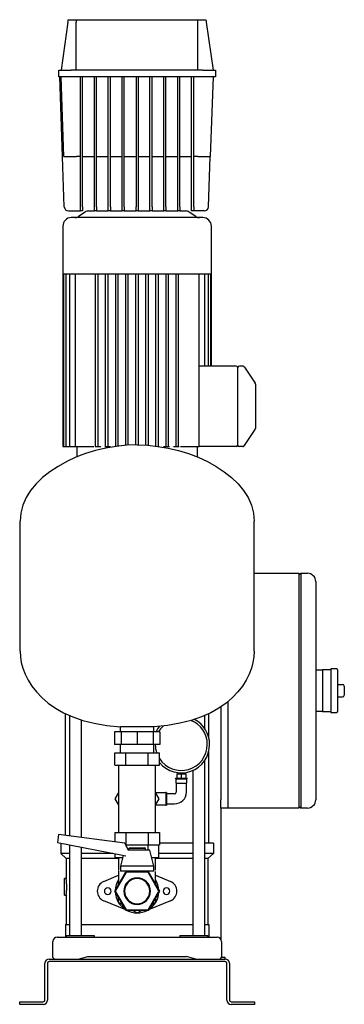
# Model space of a CAD drawing. Header units: millimetres. Extents: x 16 to 1336, y 13 to 1187.
# Tile 4 of 4: x 949 to 1336, y 13 to 1187. Entities that reach past the tile are written whole.
import ezdxf

# ---------------------------------------------------------------- set-up
doc = ezdxf.new("R2010")
doc.units = ezdxf.units.MM

msp = doc.modelspace()

# ---------------------------------------------------------------- linework, layer by layer
at = {"color": 7, "linetype": 'Continuous', "lineweight": 25}
for p, q in [((1006.8, 1186.7), (1016.3, 1186.7)), ((1016.3, 1186.7), (1161.3, 1186.7)), ((1161.3, 1186.7), (1170.9, 1186.7)), ((1006.3, 1183.7), (998.3, 1126.7)), ((1016.3, 1126.7), (1016.3, 1183.7)), ((1161.3, 1126.7), (1161.3, 1183.7)), ((1171.3, 1183.7), (1179.3, 1126.7)), ((995.3, 1118.7), (995.3, 1126.7)), ((995.3, 1126.7), (1010.3, 1126.7)), ((1010.3, 1118.7), (995.3, 1118.7)), ((1002, 963.6), (996.6, 1118.7)), ((1001.6, 1023.7), (998.3, 1118.7)), ((1167.3, 1126.7), (1010.3, 1126.7)), ((1167.3, 1118.7), (1010.3, 1118.7)), ((1021.3, 963.6), (1021.3, 1118.7)), ((1023.8, 963.6), (1023.8, 1118.7)), ((1037.9, 963.6), (1037.9, 1118.7)), ((1040.4, 963.6), (1040.4, 1118.7)), ((1054.4, 963.6), (1054.4, 1118.7)), ((1056.9, 963.6), (1056.9, 1118.7)), ((1071, 963.6), (1071, 1118.7)), ((1073.5, 963.6), (1073.5, 1118.7)), ((1087.6, 1118.7), (1087.6, 963.6)), ((1090.1, 1118.7), (1090.1, 963.6)), ((1104.1, 963.6), (1104.1, 1118.7)), ((1106.6, 963.6), (1106.6, 1118.7)), ((1120.7, 963.6), (1120.7, 1118.7)), ((1123.2, 963.6), (1123.2, 1118.7)), ((1137.3, 963.6), (1137.3, 1118.7)), ((1139.8, 963.6), (1139.8, 1118.7)), ((1153.8, 963.6), (1153.8, 1118.7)), ((1156.3, 963.6), (1156.3, 1118.7)), ((1167.3, 1126.7), (1182.3, 1126.7)), ((1182.3, 1118.7), (1167.3, 1118.7)), ((1179.3, 1118.7), (1176, 1023.7)), ((1182.3, 1126.7), (1182.3, 1118.7)), ((1021.3, 1023.7), (1016.6, 1023.7)), ((1023.8, 1023.7), (1037.9, 1023.7)), ((1040.4, 1023.7), (1054.4, 1023.7)), ((1056.9, 1023.7), (1071, 1023.7)), ((1073.5, 1023.7), (1087.6, 1023.7)), ((1090.1, 1023.7), (1104.1, 1023.7)), ((1106.6, 1023.7), (1120.7, 1023.7)), ((1123.2, 1023.7), (1137.3, 1023.7)), ((1139.8, 1023.7), (1153.8, 1023.7)), ((1161, 1023.7), (1156.3, 1023.7)), ((1173.9, 963.6), (1176, 1023.7)), ((1021.3, 958.7), (1021.3, 963.6)), ((1023.8, 963.6), (1023.8, 958.7)), ((1037.9, 958.7), (1037.9, 963.6)), ((1040.4, 963.6), (1040.4, 958.7)), ((1054.4, 958.7), (1054.4, 963.6)), ((1056.9, 963.6), (1056.9, 958.7)), ((1071, 958.7), (1071, 963.6)), ((1073.5, 963.6), (1073.5, 958.7)), ((1087.6, 958.7), (1087.6, 963.6)), ((1090.1, 963.6), (1090.1, 958.7)), ((1104.1, 958.7), (1104.1, 963.6)), ((1106.6, 963.6), (1106.6, 958.7)), ((1120.7, 958.7), (1120.7, 963.6)), ((1123.2, 963.6), (1123.2, 958.7)), ((1137.3, 958.7), (1137.3, 963.6)), ((1139.8, 963.6), (1139.8, 958.7)), ((1153.8, 958.7), (1153.8, 963.6)), ((1156.3, 963.6), (1156.3, 958.7)), ((1007, 958.7), (1021.3, 958.7)), ((1026.8, 957.4), (1018.8, 952.1)), ((1023.8, 958.7), (1021.3, 958.7)), ((1031.2, 958.7), (1037.9, 958.7)), ((1040.4, 958.7), (1037.9, 958.7)), ((1040.4, 958.7), (1054.4, 958.7)), ((1056.9, 958.7), (1054.4, 958.7)), ((1056.9, 958.7), (1071, 958.7)), ((1073.5, 958.7), (1071, 958.7)), ((1073.5, 958.7), (1087.6, 958.7)), ((1090.1, 958.7), (1087.6, 958.7)), ((1090.1, 958.7), (1104.1, 958.7)), ((1106.6, 958.7), (1104.1, 958.7)), ((1106.6, 958.7), (1120.7, 958.7)), ((1123.2, 958.7), (1120.7, 958.7)), ((1123.2, 958.7), (1137.3, 958.7)), ((1139.8, 958.7), (1137.3, 958.7)), ((1139.8, 958.7), (1146.4, 958.7)), ((1158.8, 952.1), (1150.8, 957.4)), ((1156.3, 958.7), (1153.8, 958.7)), ((1168.9, 958.7), (1156.3, 958.7)), ((1000.3, 940.7), (1000.3, 883.7)), ((1088.8, 950.7), (1010.3, 950.7)), ((1167.3, 950.7), (1088.8, 950.7)), ((1177.3, 883.7), (1177.3, 940.7)), ((1000.3, 883.7), (1000.3, 677.7)), ((1000.3, 883.7), (1001.2, 883.7)), ((1001.2, 883.7), (1001.2, 677.7)), ((1001.2, 883.7), (1003.8, 883.7)), ((1003.8, 883.7), (1003.7, 677.7)), ((1003.8, 883.7), (1008.3, 883.7)), ((1008.1, 883.7), (1008.1, 677.7)), ((1008.3, 883.7), (1015, 883.7)), ((1014.8, 883.7), (1014.8, 677.7)), ((1015, 883.7), (1040, 883.7)), ((1039.3, 677.7), (1039.3, 883.7)), ((1040, 883.7), (1052.2, 883.7)), ((1042.3, 677.7), (1042.3, 883.7)), ((1051.3, 677.7), (1051.3, 883.7)), ((1052.2, 883.7), (1064.4, 883.7)), ((1054.3, 677.7), (1054.3, 883.7)), ((1063.3, 677.7), (1063.3, 883.7)), ((1064.4, 883.7), (1076.6, 883.7)), ((1066.3, 678.2), (1066.3, 883.7)), ((1075.3, 679.2), (1075.3, 883.7)), ((1076.6, 883.7), (1088.8, 883.7)), ((1078.3, 679.3), (1078.3, 883.7)), ((1087.3, 679.7), (1087.3, 883.7)), ((1088.8, 883.7), (1101, 883.7)), ((1090.3, 679.7), (1090.3, 883.7)), ((1099.3, 679.3), (1099.3, 883.7)), ((1101, 883.7), (1113.2, 883.7)), ((1102.3, 679.2), (1102.3, 883.7)), ((1111.3, 678.2), (1111.3, 883.7)), ((1113.2, 883.7), (1125.4, 883.7)), ((1114.3, 677.7), (1114.3, 883.7)), ((1123.3, 677.7), (1123.3, 883.7)), ((1125.4, 883.7), (1137.6, 883.7)), ((1126.3, 677.7), (1126.3, 883.7)), ((1135.3, 677.7), (1135.3, 883.7)), ((1137.6, 883.7), (1162.6, 883.7)), ((1138.3, 677.7), (1138.3, 883.7)), ((1162.6, 883.7), (1169.4, 883.7)), ((1162.9, 765.7), (1162.9, 883.7)), ((1169.4, 883.7), (1173.9, 883.7)), ((1169.5, 773.7), (1169.5, 883.7)), ((1173.9, 773.7), (1173.9, 883.7)), ((1173.9, 883.7), (1176.5, 883.7)), ((1176.5, 773.7), (1176.5, 883.7)), ((1176.5, 883.7), (1177.3, 883.7)), ((1177.3, 773.7), (1177.3, 883.7)), ((1206.8, 773.7), (1162.9, 773.7)), ((1162.9, 677.7), (1162.9, 765.7)), ((1208.8, 765.7), (1208.8, 771.8)), ((1208.8, 685.7), (1208.8, 765.7)), ((1214.7, 773.7), (1210.7, 773.7)), ((1214.7, 773.7), (1214.7, 773.7)), ((1216.3, 773), (1215.9, 773.4)), ((1216.9, 771.9), (1216.7, 772.4)), ((1216.7, 772.4), (1229.5, 753.2)), ((1229.7, 752.7), (1229.5, 753.2)), ((1229.8, 752.4), (1229.6, 752.8)), ((1229.8, 752.2), (1229.8, 752.2)), ((1229.8, 752.2), (1229.8, 752.1)), ((1229.8, 748.8), (1229.8, 702.7)), ((1216.7, 679.1), (1229.5, 698.2)), ((1208.8, 683.6), (1208.8, 685.7)), ((1000.3, 677.7), (1001.2, 677.7)), ((1001.2, 677.7), (1002.7, 677.7)), ((1002.7, 677.7), (1003.7, 677.7)), ((1003.7, 677.7), (1005.2, 677.7)), ((1005.2, 677.7), (1008.1, 677.7)), ((1008.1, 677.7), (1009.6, 677.7)), ((1009.6, 677.7), (1014.8, 677.7)), ((1014.8, 677.7), (1016.3, 677.7)), ((1016.3, 677.7), (1035.7, 677.7)), ((1016.8, 677.7), (1016.8, 665.7)), ((1035.7, 677.7), (1037.1, 677.7)), ((1038.7, 677.7), (1039.3, 677.7)), ((1039.3, 677.7), (1040.8, 677.7)), ((1040.8, 677.7), (1042.3, 677.7)), ((1042.3, 677.7), (1045.5, 677.7)), ((1050.4, 677.7), (1051.3, 677.7)), ((1051.3, 677.7), (1052.8, 677.7)), ((1052.8, 677.7), (1054.3, 677.7)), ((1054.3, 677.7), (1057.2, 677.7)), ((1120.4, 677.7), (1123.3, 677.7)), ((1123.3, 677.7), (1124.8, 677.7)), ((1124.8, 677.7), (1126.3, 677.7)), ((1126.3, 677.7), (1127.3, 677.7)), ((1132.1, 677.7), (1135.3, 677.7)), ((1135.3, 677.7), (1136.8, 677.7)), ((1136.8, 677.7), (1138.3, 677.7)), ((1138.3, 677.7), (1138.9, 677.7)), ((1140.5, 677.7), (1142, 677.7)), ((1142, 677.7), (1161.4, 677.7)), ((1160.8, 665.7), (1160.8, 677.7)), ((1161.4, 677.7), (1162.9, 677.7)), ((1162.9, 677.7), (1162.9, 677.7)), ((1206.8, 677.7), (1162.9, 677.7)), ((1208.8, 679.6), (1208.8, 680)), ((1214.7, 677.7), (1210.7, 677.7)), ((1214.7, 677.7), (1214.8, 677.8)), ((1214.7, 677.7), (1214.8, 677.8)), ((1216.7, 679.1), (1216.9, 679.5)), ((949.3, 433.7), (949.3, 588.7)), ((1228.3, 433.7), (1228.3, 588.7)), ((1228.3, 526.7), (1281.8, 526.7)), ((1281.8, 526.7), (1281.8, 506.7)), ((1281.8, 524.7), (1283.8, 526.7)), ((1283.8, 526.7), (1283.8, 506.7)), ((1283.8, 526.7), (1291.8, 526.7)), ((1301.8, 516.7), (1301.8, 506.7)), ((1281.8, 506.7), (1281.8, 266.7)), ((1283.8, 506.7), (1283.8, 266.7)), ((1301.8, 506.7), (1301.8, 266.7)), ((1301.8, 411.7), (1309.8, 411.7)), ((1319.8, 411.7), (1309.8, 411.7)), ((1309.8, 411.7), (1309.8, 401.7)), ((1326.8, 412.7), (1319.8, 412.7)), ((1319.8, 412.7), (1319.8, 386.7)), ((1327.8, 411.7), (1327.8, 361.7)), ((1309.8, 401.7), (1309.8, 386.7)), ((1327.8, 394.2), (1333.8, 394.2)), ((1335.8, 392.2), (1335.8, 381.2)), ((1309.8, 386.7), (1309.8, 371.7)), ((1319.8, 386.7), (1319.8, 360.7)), ((1327.8, 379.2), (1333.8, 379.2)), ((1188.8, 367.6), (1188.8, 256.7)), ((1196.8, 373.6), (1196.8, 266.7)), ((1196.8, 373.6), (1196.8, 256.7)), ((1309.8, 371.7), (1309.8, 361.7)), ((1003.5, 214.3), (1003.5, 359.3)), ((1008, 357.3), (1008, 213.7)), ((1169.7, 341.1), (1169.7, 357.3)), ((1174.2, 330.9), (1174.2, 359.3)), ((1309.8, 361.7), (1301.8, 361.7)), ((1309.8, 361.7), (1319.8, 361.7)), ((1319.8, 360.7), (1326.8, 360.7)), ((1022.6, 211.8), (1022.6, 351.8)), ((1108.8, 343.4), (1068.8, 343.4)), ((1068.8, 337.7), (1068.8, 343.4)), ((1108.8, 337.7), (1108.8, 343.4)), ((1061.8, 337.7), (1061.8, 322.7)), ((1069.7, 337.7), (1061.8, 337.7)), ((1069.7, 337.7), (1069.7, 322.7)), ((1088.8, 337.7), (1069.7, 337.7)), ((1088.8, 337.7), (1088.8, 322.7)), ((1108, 337.7), (1088.8, 337.7)), ((1108, 337.7), (1108, 322.7)), ((1115.9, 337.7), (1108, 337.7)), ((1115.9, 337.7), (1115.9, 322.7)), ((1069.7, 322.7), (1061.8, 322.7)), ((1068.8, 312.7), (1068.8, 322.7)), ((1088.8, 322.7), (1069.7, 322.7)), ((1108, 322.7), (1088.8, 322.7)), ((1115.9, 322.7), (1108, 322.7)), ((1108.8, 312.7), (1108.8, 322.7)), ((1110.5, 322.7), (1110.5, 322.5)), ((1062.3, 297.7), (1062.3, 312.7)), ((1062.3, 312.7), (1075.5, 312.7)), ((1075.5, 297.7), (1075.5, 312.7)), ((1075.5, 312.7), (1102.1, 312.7)), ((1102.1, 297.7), (1102.1, 312.7)), ((1102.1, 312.7), (1115.4, 312.7)), ((1109.2, 312.7), (1108.8, 314)), ((1115.4, 297.7), (1115.4, 312.7)), ((1174.2, 204.7), (1174.2, 314.2)), ((1062.3, 297.7), (1075.5, 297.7)), ((1066.8, 297.7), (1066.8, 282.7)), ((1075.5, 297.7), (1102.1, 297.7)), ((1102.1, 297.7), (1115.4, 297.7)), ((1110.8, 282.7), (1110.8, 297.7)), ((1169.7, 94.7), (1169.7, 304)), ((1066.8, 282.7), (1066.8, 232.7)), ((1110.8, 232.7), (1110.8, 282.7)), ((1134.5, 282.5), (1134.5, 281.5)), ((1134.5, 282.5), (1141.5, 282.5)), ((1136, 287.5), (1136, 282.5)), ((1136, 287.5), (1141.5, 287.5)), ((1137.4, 289), (1137.4, 287.5)), ((1141.5, 287.5), (1141.5, 282.5)), ((1141.5, 287.5), (1147, 287.5)), ((1141.5, 282.5), (1148.5, 282.5)), ((1145.6, 287.5), (1145.6, 289)), ((1147, 287.5), (1147, 282.5)), ((1148.5, 281.5), (1148.5, 282.5)), ((1155.1, 291.6), (1155.1, 94.7)), ((1134.5, 281.5), (1141.5, 281.5)), ((1135, 281.5), (1135, 276.5)), ((1135, 276.5), (1141.5, 276.5)), ((1135.5, 276.5), (1135.5, 265.7)), ((1141.5, 281.5), (1148.5, 281.5)), ((1141.5, 276.5), (1148, 276.5)), ((1147.5, 265.7), (1147.5, 276.5)), ((1148, 276.5), (1148, 281.5)), ((1062.8, 257.7), (1066.8, 264.6)), ((1123, 264.7), (1110.8, 264.7)), ((1110.8, 264.6), (1114.8, 257.7)), ((1124, 265.2), (1123, 265.2)), ((1123, 265.2), (1123, 257.7)), ((1124, 265.2), (1124, 257.7)), ((1133.5, 263.7), (1124, 263.7)), ((1281.8, 266.7), (1281.8, 246.7)), ((1283.8, 266.7), (1283.8, 246.7)), ((1301.8, 266.7), (1301.8, 256.7)), ((1066.8, 250.8), (1062.8, 257.7)), ((1114.8, 257.7), (1110.8, 250.8)), ((1110.8, 250.7), (1123, 250.7)), ((1123, 257.7), (1123, 250.2)), ((1123, 250.2), (1124, 250.2)), ((1124, 257.7), (1124, 250.2)), ((1124, 251.7), (1133.5, 251.7)), ((1188.8, 246.7), (1188.8, 256.7)), ((1188.8, 246.7), (1188.8, 89.9)), ((1196.8, 246.7), (1188.8, 246.7)), ((1196.8, 256.7), (1196.8, 246.7)), ((1281.8, 246.7), (1196.8, 246.7)), ((1283.8, 246.7), (1281.8, 248.7)), ((1291.8, 246.7), (1283.8, 246.7)), ((1066.8, 232.7), (1066.8, 217.7)), ((1110.8, 217.7), (1110.8, 232.7)), ((995.2, 215.4), (993.9, 205.5)), ((1074, 205), (995.2, 215.4)), ((1062.3, 217.7), (1062.3, 206.5)), ((1062.3, 217.7), (1075.5, 217.7)), ((1075.5, 217.7), (1075.5, 202.7)), ((1075.5, 217.7), (1102.1, 217.7)), ((1102.1, 217.7), (1102.1, 202.7)), ((1102.1, 217.7), (1115.4, 217.7)), ((1115.4, 217.7), (1115.4, 202.7)), ((993.9, 205.5), (1071.2, 190.5)), ((997.8, 204.7), (997.8, 192.7)), ((998, 204.7), (997.8, 204.7)), ((1008, 202.8), (1008, 94.7)), ((1022.6, 94.7), (1022.6, 200)), ((1078.4, 196.4), (1074, 205)), ((1075.1, 202.7), (1075.5, 202.7)), ((1075.5, 202.7), (1102.1, 202.7)), ((1075.8, 201.4), (1075.8, 202.7)), ((1101.8, 196.4), (1101.8, 202.7)), ((1102.1, 202.7), (1115.4, 202.7)), ((1114.8, 187.7), (1114.8, 202.7)), ((1155.1, 204.7), (1115.4, 204.7)), ((1179.8, 204.7), (1169.7, 204.7)), ((1179.8, 204.7), (1179.8, 192.7)), ((1008, 192.7), (997.8, 192.7)), ((1004.3, 186.7), (997.8, 192.7)), ((1059.8, 192.7), (1022.6, 192.7)), ((1062.8, 187.7), (1062.8, 192.1)), ((1072.2, 190.3), (1068.8, 177.6)), ((1071.2, 190.5), (1075.3, 189.6)), ((1088.8, 196.4), (1077.6, 196.4)), ((1079.8, 199.4), (1078.8, 198.4)), ((1078.8, 198.4), (1078.8, 196.4)), ((1088.8, 198.4), (1078.8, 198.4)), ((1079.8, 199.4), (1088.8, 199.4)), ((1088.8, 199.4), (1097.8, 199.4)), ((1098.8, 198.4), (1088.8, 198.4)), ((1103.8, 196.4), (1088.8, 196.4)), ((1098.8, 198.4), (1097.8, 199.4)), ((1098.8, 196.4), (1098.8, 198.4)), ((1108.8, 177.6), (1103.8, 196.4)), ((1155.1, 192.7), (1114.8, 192.7)), ((1179.8, 192.7), (1169.7, 192.7)), ((1173.3, 186.7), (1179.8, 192.7)), ((1008, 186.7), (1004.3, 186.7)), ((1004.3, 186.7), (1004.3, 162.7)), ((1066.8, 186.7), (1022.6, 186.7)), ((1062.8, 187.7), (1071.5, 187.7)), ((1066.8, 187.7), (1066.8, 172.7)), ((1068.8, 177.6), (1068.8, 171.4)), ((1088.8, 177.6), (1068.8, 177.6)), ((1108.8, 177.6), (1088.8, 177.6)), ((1106.1, 187.7), (1114.8, 187.7)), ((1108.8, 171.4), (1108.8, 177.6)), ((1110.8, 172.7), (1110.8, 187.7)), ((1155.1, 186.7), (1110.8, 186.7)), ((1173.3, 186.7), (1169.7, 186.7)), ((1173.3, 186.7), (1173.3, 107.7)), ((1049, 159.3), (1066.8, 166.7)), ((1062.3, 147.7), (1075.5, 170.7)), ((1075.8, 170.2), (1062.8, 147.7)), ((1066.8, 171.8), (1066.8, 155.6)), ((1088.8, 171.4), (1068.8, 171.4)), ((1075.5, 170.7), (1078.8, 170.7)), ((1101.8, 170.2), (1075.8, 170.2)), ((1078.8, 171.4), (1078.8, 170.2)), ((1108.8, 171.4), (1088.8, 171.4)), ((1098.8, 170.2), (1098.8, 171.4)), ((1098.8, 170.7), (1102.1, 170.7)), ((1114.8, 147.7), (1101.8, 170.2)), ((1102.1, 170.7), (1115.4, 147.7)), ((1110.8, 155.6), (1110.8, 171.1)), ((1110.8, 166.7), (1128.6, 159.3)), ((1004.3, 162.7), (1002.3, 162.7)), ((1002.3, 152.7), (1002.3, 162.7)), ((1002.3, 142.7), (1002.3, 152.7)), ((1066.8, 161), (1066.3, 160.7)), ((1066.3, 160.7), (1066.3, 154.8)), ((1111.3, 160.7), (1110.8, 161)), ((1111.3, 154.8), (1111.3, 160.7)), ((1002.3, 142.7), (1004.3, 142.7)), ((1004.3, 142.7), (1004.3, 107.7)), ((1075.5, 124.7), (1062.3, 147.7)), ((1062.8, 147.7), (1075.8, 125.2)), ((1101.8, 125.2), (1114.8, 147.7)), ((1115.4, 147.7), (1102.1, 124.7)), ((1075.3, 125.2), (1049, 136.2)), ((1066.3, 140.7), (1066.3, 134.7)), ((1066.3, 134.7), (1071.5, 131.8)), ((1128.6, 136.2), (1102.4, 125.2)), ((1106.2, 131.8), (1111.3, 134.7)), ((1111.3, 134.7), (1111.3, 140.7)), ((1102.1, 124.7), (1075.5, 124.7)), ((1075.8, 125.2), (1101.8, 125.2)), ((1078.8, 123.8), (1076.4, 124.7)), ((1083.7, 124.7), (1088.8, 121.8)), ((1088.8, 121.8), (1094, 124.7)), ((1101.2, 124.7), (1098.8, 123.8)), ((1003.3, 107.7), (1003.3, 92.7)), ((1003.3, 107.7), (1008, 107.7)), ((1022.6, 107.7), (1155.1, 107.7)), ((1169.7, 107.7), (1174.3, 107.7)), ((1174.3, 107.7), (1174.3, 92.7)), ((1004.3, 94.7), (1004.3, 92.7)), ((1004.3, 94.7), (1025.7, 94.7)), ((1025.7, 94.7), (1037.8, 94.7)), ((1037.8, 94.7), (1037.8, 92.7)), ((1139.8, 94.7), (1139.8, 92.7)), ((1139.8, 94.7), (1152, 94.7)), ((1152, 94.7), (1173.3, 94.7)), ((1173.3, 92.7), (1173.3, 94.7)), ((988.3, 69.3), (988.3, 87.7)), ((993.3, 92.7), (1013.5, 92.7)), ((1013.5, 92.7), (1164.1, 92.7)), ((1164.1, 92.7), (1184.3, 92.7)), ((1189.3, 87.7), (1189.3, 69.3)), ((978.8, 17.7), (978.8, 61.7)), ((981.8, 61.7), (981.8, 17.7)), ((983.8, 66.7), (1193.8, 66.7)), ((1193.8, 63.7), (983.8, 63.7)), ((1018.6, 66.7), (1030.1, 69.7)), ((1030.1, 69.7), (1147.5, 69.7)), ((1159, 66.7), (1147.5, 69.7)), ((1158.8, 66.7), (1158.8, 66.8)), ((1193.8, 68.7), (1189.1, 68.7)), ((1193.8, 66.7), (1193.8, 68.7)), ((1195.8, 17.7), (1195.8, 61.7)), ((1198.8, 61.7), (1198.8, 17.7)), ((948.8, 12.7), (948.8, 15.7)), ((948.8, 15.7), (953.8, 15.7)), ((953.8, 12.7), (948.8, 12.7)), ((953.8, 15.7), (976.8, 15.7)), ((976.8, 12.7), (953.8, 12.7)), ((1200.8, 15.7), (1223.8, 15.7)), ((1223.8, 12.7), (1200.8, 12.7)), ((1223.8, 15.7), (1228.8, 15.7)), ((1228.8, 12.7), (1223.8, 12.7)), ((1228.8, 15.7), (1228.8, 12.7))]:
    msp.add_line(p, q, dxfattribs=at)
at = {"color": 7, "linetype": 'Continuous', "lineweight": 25, "flags": 128}
for points in [[(1016.8, 665.7), (1016.9, 665.3), (1016.9, 665.3)], [(1160.8, 665.3), (1160.8, 665.3), (1160.8, 665.7)]]:
    msp.add_lwpolyline(points, dxfattribs=at)
at = {"color": 7, "linetype": 'Continuous', "lineweight": 25}
for centre, radius, start, end in [((1007, 963.7), 5, 182, 270), ((1168.9, 963.7), 5, 270, 358), ((1014.4, 958.7), 8, 270, 303.6901), ((1031.2, 950.7), 8, 90, 123.6901), ((1146.4, 950.7), 8, 56.3099, 90), ((1163.2, 958.7), 8, 236.3099, 270), ((1010.3, 940.7), 10, 90, 180), ((1167.3, 940.7), 10, 0, 90), ((1206.8, 771.7), 2, 2.8659, 90.0717), ((1210.7, 771.8), 1.9, 90, 180), ((1214.7, 771.7), 2, 33.6901, 64.5973), ((1227.8, 752.1), 2, 358.5812, 33.7209), ((1227.8, 699.3), 2, 326.3099, 0), ((1206.8, 679.7), 2, 269.9283, 357.1341), ((1210.7, 679.6), 1.9, 180, 270), ((1214.7, 679.7), 2, 300.908, 326.3099), ((1291.8, 516.7), 10, 0, 90), ((1326.8, 411.7), 1, 360, 90), ((1333.8, 392.2), 2, 0, 90), ((1333.8, 381.2), 2, 270, 0), ((1141.5, 322.5), 33.8, 0, 62.6426), ((1326.8, 361.7), 1, 270, 360), ((1141.5, 322.5), 33.8, 140.0301, 153.2326), ((1141.5, 322.5), 31, 134.7488, 150.5861), ((1141.5, 322.5), 31, 0, 68.4099), ((1141.5, 322.5), 31, 180, 198.4598), ((1141.5, 322.5), 33.8, 219.3675, 0), ((1141.5, 322.5), 31, 212.5381, 0), ((1133.5, 265.7), 2, 270, 0), ((1133.5, 265.7), 14, 270, 0), ((1291.8, 256.7), 10, 270, 0), ((1053.8, 147.7), 12.5, 112.6881, 180), ((1088.8, 147.7), 26, 147.7958, 177.7958), ((1088.8, 147.7), 15.9, 0, 180), ((1088.8, 147.7), 15, 0, 180), ((1088.8, 147.7), 26, 2.2042, 32.2042), ((1123.8, 147.7), 12.5, 292.6881, 67.3119), ((1053.8, 147.7), 12.5, 180, 247.3119), ((1053.8, 147.7), 4, 0, 180), ((1053.8, 147.7), 4, 180, 0), ((1088.8, 147.7), 26, 182.2042, 237.7958), ((1088.8, 147.7), 15.9, 180, 0), ((1088.8, 147.7), 15, 180, 0), ((1088.8, 147.7), 26, 302.2042, 357.7958), ((1123.8, 147.7), 4, 0, 180), ((1123.8, 147.7), 4, 180, 0), ((1088.8, 147.7), 26, 242.2042, 297.7958), ((993.3, 87.7), 5, 90, 180), ((1184.3, 87.7), 5, 0, 90), ((983.8, 61.7), 5, 90, 180), ((983.8, 61.7), 2, 90, 180), ((1193.8, 61.7), 5, 0, 90), ((1193.8, 61.7), 2, 0, 90), ((976.8, 17.7), 2, 270, 0), ((976.8, 17.7), 5, 270, 0), ((1200.8, 17.7), 5, 180, 270), ((1200.8, 17.7), 2, 180, 270)]:
    msp.add_arc(centre, radius, start, end, dxfattribs=at)
for points in [[(1006.3, 1183.7), (1006.5, 1184.7), (1006.6, 1185.7), (1006.8, 1186.7)], [(1016.3, 1186.7), (1016.3, 1185.7), (1016.3, 1184.7), (1016.3, 1183.7)], [(1161.3, 1183.7), (1161.3, 1184.7), (1161.3, 1185.7), (1161.3, 1186.7)], [(1170.9, 1186.7), (1171, 1185.7), (1171.2, 1184.7), (1171.3, 1183.7)], [(1088.8, 679.7), (1023.3, 679.7), (949.3, 641.9), (949.3, 588.7)], [(1088.8, 679.7), (1154.3, 679.7), (1228.3, 641.9), (1228.3, 588.7)], [(949.3, 433.7), (949.3, 400.1), (978.5, 349.9), (1068.8, 343.4)], [(1228.3, 433.7), (1228.3, 400.1), (1199.1, 349.9), (1108.8, 343.4)]]:
    msp.add_open_spline(points, degree=3, dxfattribs=at)
for points, knots in [([(1001.6, 1023.7), (1001.6, 1023.7), (1001.7, 1023.7), (1002.1, 1023.7), (1002.3, 1023.7), (1003.1, 1023.7), (1003.5, 1023.7), (1004.6, 1023.7), (1005.3, 1023.7), (1006.8, 1023.7), (1007.6, 1023.7), (1009.3, 1023.7), (1010.2, 1023.7), (1012, 1023.7), (1013, 1023.7), (1014.8, 1023.7), (1015.7, 1023.7), (1016.6, 1023.7)], [0, 0, 0, 0, 0.125, 0.125, 0.25, 0.25, 0.375, 0.375, 0.5, 0.5, 0.625, 0.625, 0.75, 0.75, 0.875, 0.875, 1, 1, 1, 1]), ([(1161, 1023.7), (1161.9, 1023.7), (1162.8, 1023.7), (1164.7, 1023.7), (1165.6, 1023.7), (1167.5, 1023.7), (1168.4, 1023.7), (1170.1, 1023.7), (1170.9, 1023.7), (1172.3, 1023.7), (1173, 1023.7), (1174.1, 1023.7), (1174.6, 1023.7), (1175.3, 1023.7), (1175.6, 1023.7), (1175.9, 1023.7), (1176, 1023.7), (1176, 1023.7)], [0, 0, 0, 0, 0.125, 0.125, 0.25, 0.25, 0.375, 0.375, 0.5, 0.5, 0.625, 0.625, 0.75, 0.75, 0.875, 0.875, 1, 1, 1, 1]), ([(1216.1, 773.2), (1216, 773.3), (1215.8, 773.5), (1215.4, 773.6), (1215, 773.7), (1214.8, 773.7), (1214.7, 773.7)], [0, 0, 0, 0, 0.252386, 0.506441, 0.757181, 1, 1, 1, 1]), ([(1216.7, 772.4), (1216.6, 772.6), (1216.5, 772.8), (1216.4, 772.8), (1216.4, 772.8)], [0, 0, 0, 0, 0.659368, 1, 1, 1, 1]), ([(1229.8, 752.1), (1229.8, 752), (1229.8, 752), (1229.8, 751.7), (1229.8, 751.1), (1229.8, 750.1), (1229.8, 749.3), (1229.8, 748.8)], [0, 0, 0, 0, 0.044857, 0.255125, 0.452818, 0.702806, 1, 1, 1, 1]), ([(1229.8, 702.7), (1229.8, 702.2), (1229.8, 701.7), (1229.8, 700.9), (1229.8, 700.5), (1229.8, 700), (1229.8, 699.7), (1229.8, 699.4), (1229.8, 699.3), (1229.8, 699.3)], [0, 0, 0, 0, 0.25, 0.25, 0.5, 0.5, 0.75, 0.75, 1, 1, 1, 1]), ([(1208.8, 680), (1208.8, 680), (1208.8, 680.1), (1208.8, 680.2), (1208.8, 680.3), (1208.8, 680.4), (1208.8, 680.6), (1208.8, 680.9), (1208.8, 681.4), (1208.8, 681.9), (1208.8, 682.3), (1208.8, 682.7), (1208.8, 683), (1208.8, 683.3), (1208.8, 683.5), (1208.8, 683.6)], [0, 0, 0, 0, 0.031428, 0.072688, 0.123748, 0.184572, 0.255119, 0.363718, 0.499708, 0.628127, 0.744465, 0.807772, 0.871289, 0.936662, 1, 1, 1, 1]), ([(1214.7, 677.7), (1214.8, 677.8), (1215, 677.8), (1215.4, 677.8), (1216, 678.2), (1216.3, 678.6), (1216.6, 678.9)], [0, 0, 0, 0, 0.097436, 0.196872, 0.41675, 1, 1, 1, 1]), ([(1216.4, 678.6), (1216.4, 678.6), (1216.4, 678.7), (1216.5, 678.8), (1216.6, 678.9), (1216.7, 679.1)], [0, 0, 0, 0, 0.5, 0.5, 1, 1, 1, 1]), ([(1004.9, 152.7), (1004.9, 152.8), (1004.9, 153.1), (1004.9, 153.4), (1004.9, 153.7), (1004.9, 154), (1004.9, 154.3), (1004.9, 154.6), (1004.9, 155), (1004.9, 155.3), (1004.9, 155.6), (1004.9, 155.9), (1004.8, 156.2), (1004.8, 156.8), (1004.8, 157.4), (1004.7, 158.2), (1004.7, 159), (1004.6, 159.8), (1004.6, 160.5), (1004.5, 161.1), (1004.4, 161.6), (1004.4, 162), (1004.4, 162.2), (1004.4, 162.4), (1004.3, 162.6), (1004.3, 162.7), (1004.3, 162.7), (1004.3, 162.7), (1004.3, 162.7)], [0, 0, 0, 0, 0.019773, 0.03974, 0.059899, 0.080251, 0.100797, 0.121537, 0.142471, 0.163599, 0.184922, 0.20644, 0.228153, 0.25006, 0.309238, 0.374584, 0.426707, 0.499807, 0.57223, 0.624425, 0.689978, 0.749422, 0.793102, 0.836012, 0.878155, 0.919533, 0.960147, 1, 1, 1, 1]), ([(1004.3, 142.7), (1004.3, 142.7), (1004.3, 142.7), (1004.3, 142.8), (1004.3, 142.8), (1004.3, 142.8), (1004.3, 142.9), (1004.3, 142.9), (1004.3, 143), (1004.4, 143.1), (1004.4, 143.2), (1004.4, 143.3), (1004.4, 143.4), (1004.4, 143.6), (1004.4, 143.9), (1004.5, 144.4), (1004.6, 145), (1004.6, 145.7), (1004.7, 146.4), (1004.7, 147.2), (1004.8, 148), (1004.8, 148.8), (1004.9, 149.5), (1004.9, 150.2), (1004.9, 150.8), (1004.9, 151.5), (1004.9, 152.1), (1004.9, 152.5), (1004.9, 152.7)], [0, 0, 0, 0, 0.019787, 0.039762, 0.059926, 0.080279, 0.100822, 0.121555, 0.142477, 0.16359, 0.184893, 0.206386, 0.228071, 0.249947, 0.309466, 0.375099, 0.427399, 0.499815, 0.573053, 0.625157, 0.690552, 0.74977, 0.793422, 0.836292, 0.878383, 0.919697, 0.960235, 1, 1, 1, 1]), ([(990.3, 66.7), (989.6, 67.1), (989.1, 67.6), (988.5, 68.4), (988.3, 68.8), (988.3, 69.3)], [0, 0, 0, 0, 0.5, 0.5, 1, 1, 1, 1]), ([(1187.4, 66.7), (1188, 67.1), (1188.5, 67.6), (1189.2, 68.4), (1189.3, 68.8), (1189.3, 69.3)], [0, 0, 0, 0, 0.5, 0.5, 1, 1, 1, 1])]:
    msp.add_open_spline(points, degree=3, knots=knots, dxfattribs=at)

doc.saveas('drawing.dxf')
